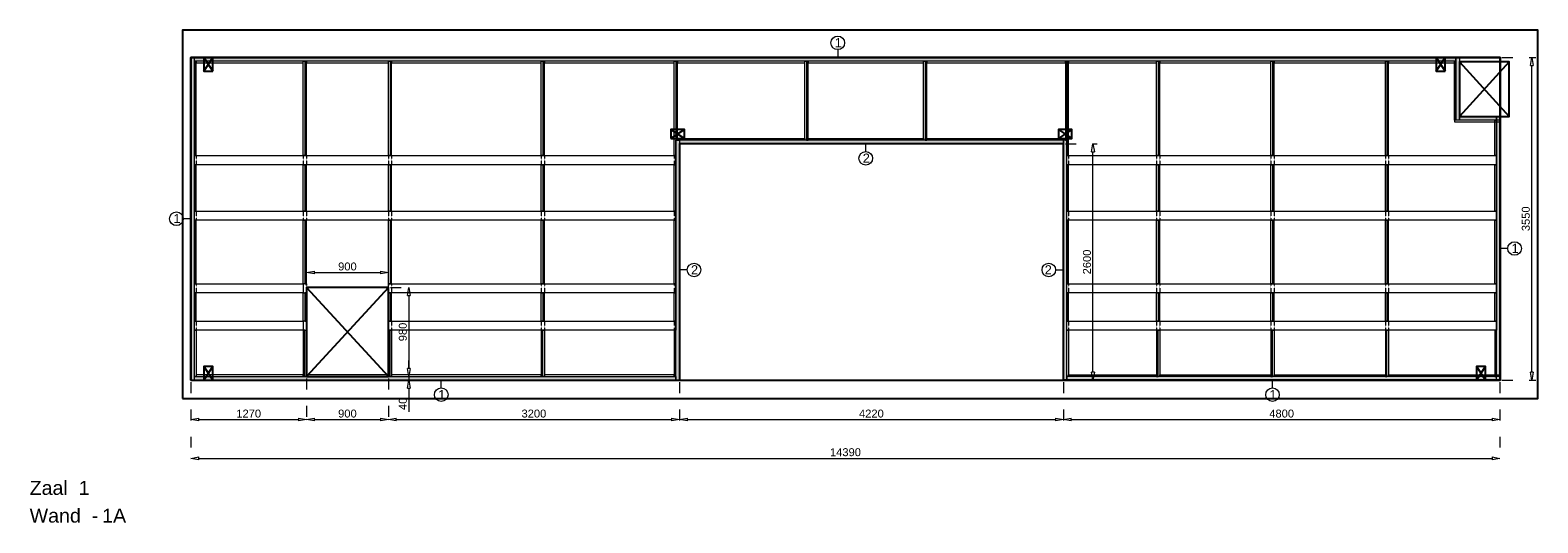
# Model space of a CAD drawing. Header units: millimetres. Extents: x 0 to 331873, y -101826 to 236919.
# Tile 34 of 57: x 145937 to 162511, y 51132 to 56552. Entities that reach past the tile are written whole.
import ezdxf

# ---------------------------------------------------------------- set-up
doc = ezdxf.new("R2010")
doc.units = ezdxf.units.MM
doc.header["$LTSCALE"] = 10
doc.linetypes.add('ACAD_ISO03W100', pattern=[30, 12, -18])
doc.linetypes.add('HIDDEN2', pattern=[0.1875, 0.125, -0.0625])
for name, color, linetype in [('$ symbolen', 8, 'Continuous'), ('40-h', 221, 'Continuous'), ('^ Bwkundig-bestaand', 250, 'Continuous'), ('DIM-DIM', 7, 'Continuous')]:
    doc.layers.add(name, color=color, linetype=linetype)
for name, color, linetype, lineweight in [('25-Staal-B', 150, 'Continuous', 25), ('40x120', 6, 'Continuous', 0), ('^ 0-Hout', 86, 'Continuous', 0), ('^ 0-Staal', 50, 'Continuous', 0), ('^ 0-Staal-txt', 7, 'Continuous', 0), ('s-horizontaal', 122, 'Continuous', 0)]:
    doc.layers.add(name, color=color, linetype=linetype, lineweight=lineweight)
doc.layers.add('omtrekwand', color=3, linetype='Continuous', plot=False)
doc.styles.add('Arial', font='arial.ttf')
doc.styles.get("Standard").update_dxf_attribs({"font": 'arial.ttf'})
doc.dimstyles.new('dim-11', dxfattribs={"dimscale": 35, "dimtxt": 2.5, "dimasz": 2.5, "dimexe": 1.25, "dimexo": 0.625, "dimtad": 1, "dimdec": 0, "dimtxsty": 'Arial', "dimblk": 'CLOSEDBLANK', "dimcen": 3, "dimclrd": 252, "dimclre": 252, "dimclrt": 7, "dimadec": 0, "dimazin": 0, "dimtfac": 1, "dimtdec": 0, "dimtmove": 0, "dimatfit": 3, "dimldrblk": 'CLOSEDBLANK', "dimfxl": 1, "dimlwd": 0, "dimlwe": 0, "dimarcsym": 0})

# ---------------------------------------------------------------- blocks, each defined once
blk = doc.blocks.new('kabeldoorvoer')
at = {"layer": '$ symbolen'}
blk.add_lwpolyline([(-150, 0), (0, 0), (0, 100), (-150, 100)], close=True, dxfattribs=at)
blk.add_lwpolyline([(-150, 100), (0, 0), (0, 100), (-150, 0)], dxfattribs=at)
blk = doc.blocks.new('staal_01')
at = {"layer": '^ 0-Staal'}
blk.add_lwpolyline([(0, 82), (0, 0)], dxfattribs=at)
blk.add_circle((0, 157), 74.7, dxfattribs=at)
at = {"layer": '^ 0-Staal', "insert": (-33, 209), "char_height": 100, "attachment_point": 1}
blk.add_mtext_dynamic_manual_height_columns('1', width=136.03, gutter_width=12.5, heights=[0], dxfattribs=at)
blk = doc.blocks.new('staal_01_onder')
at = {"layer": '^ 0-Staal'}
blk.add_lwpolyline([(157857, 52616), (157857, 52699)], dxfattribs=at)
blk.add_circle((157857, 52542), 74.7, dxfattribs=at)
at = {"layer": '^ 0-Staal', "insert": (157824, 52593), "char_height": 100, "attachment_point": 1}
blk.add_mtext_dynamic_manual_height_columns('1', width=136.03, gutter_width=12.5, heights=[0], dxfattribs=at)
blk = doc.blocks.new('staal_02_rechts')
at = {"layer": '^ 0-Staal'}
blk.add_lwpolyline([(82, 0), (0, 0)], dxfattribs=at)
blk.add_circle((157, 0), 74.7, dxfattribs=at)
at = {"layer": '^ 0-Staal', "insert": (124, 52), "char_height": 100, "attachment_point": 1}
blk.add_mtext_dynamic_manual_height_columns('2', width=136.03, gutter_width=12.5, heights=[0], dxfattribs=at)
blk = doc.blocks.new('staal_02_links')
at = {"layer": '^ 0-Staal'}
blk.add_lwpolyline([(-82, 0), (0, 0)], dxfattribs=at)
blk.add_circle((-157, 0), 74.7, dxfattribs=at)
at = {"layer": '^ 0-Staal', "insert": (-124, 52), "char_height": 100, "attachment_point": 3}
blk.add_mtext_dynamic_manual_height_columns('2', width=136.03, gutter_width=12.5, heights=[0], dxfattribs=at)
blk = doc.blocks.new('staal_02_onder')
at = {"layer": '^ 0-Staal'}
blk.add_lwpolyline([(0, -82), (0, 0)], dxfattribs=at)
blk.add_circle((0, -157), 74.7, dxfattribs=at)
at = {"layer": '^ 0-Staal', "insert": (-33, -105), "char_height": 100, "attachment_point": 1}
blk.add_mtext_dynamic_manual_height_columns('2', width=136.03, gutter_width=12.5, heights=[0], dxfattribs=at)
blk = doc.blocks.new('staal_01_links')
at = {"layer": '^ 0-Staal'}
blk.add_lwpolyline([(0, 0), (-82, 0)], dxfattribs=at)
blk.add_circle((-157, 0), 74.7, dxfattribs=at)
at = {"layer": '^ 0-Staal', "insert": (-190, 52), "char_height": 100, "attachment_point": 1}
blk.add_mtext_dynamic_manual_height_columns('1', width=136.03, gutter_width=12.5, heights=[0], dxfattribs=at)
blk = doc.blocks.new('staal_01_rechts')
at = {"layer": '^ 0-Staal'}
blk.add_lwpolyline([(82, 0), (0, 0)], dxfattribs=at)
blk.add_circle((157, 0), 74.7, dxfattribs=at)
at = {"layer": '^ 0-Staal', "insert": (124, 52), "char_height": 100, "attachment_point": 1}
blk.add_mtext_dynamic_manual_height_columns('1', width=136.03, gutter_width=12.5, heights=[0], dxfattribs=at)
blk = doc.blocks.new('_ClosedBlank')
at = {"color": 0, "linetype": 'ByBlock', "lineweight": -2}
for p, q in [((-1, 0.17), (0, 0)), ((-1, 0.17), (-1, -0.17)), ((0, 0), (-1, -0.17))]:
    blk.add_line(p, q, dxfattribs=at)
blk = doc.blocks.new('*D1268')
at = {"layer": 'Defpoints', "color": 0, "transparency": 16777216}
for p in [(93134, -42849), (94404, -42809), (94404, -43283)]:
    blk.add_point(p, dxfattribs=at)
at = {"layer": 'DIM-DIM', "color": 252, "linetype": 'ACAD_ISO03W100', "lineweight": 0, "transparency": 16777216}
for p, q in [((93134, -42871), (93134, -43327)), ((94404, -42831), (94404, -43327))]:
    blk.add_line(p, q, dxfattribs=at)
at = {"layer": 'DIM-DIM', "color": 252, "lineweight": 0, "transparency": 16777216}
blk.add_line((93222, -43283), (94317, -43283), dxfattribs=at)
at = {"layer": 'DIM-DIM', "color": 252, "lineweight": 0, "transparency": 16777216, "xscale": 87.5, "yscale": 87.5, "zscale": 87.5, "rotation": 180}
blk.add_blockref('_ClosedBlank', (93134, -43283), dxfattribs=at)
at = {"layer": 'DIM-DIM', "color": 252, "lineweight": 0, "transparency": 16777216, "xscale": 87.5, "yscale": 87.5, "zscale": 87.5}
blk.add_blockref('_ClosedBlank', (94404, -43283), dxfattribs=at)
at = {"layer": 'DIM-DIM', "color": 7, "transparency": 16777216, "insert": (93769, -43217), "char_height": 87.5, "attachment_point": 5, "style": 'Arial'}
blk.add_mtext('1270', dxfattribs=at)
blk = doc.blocks.new('*D1269')
at = {"layer": 'Defpoints', "color": 0, "transparency": 16777216}
for p in [(95304, -41665), (94404, -41829), (95304, -41829)]:
    blk.add_point(p, dxfattribs=at)
at = {"layer": 'DIM-DIM', "color": 252, "linetype": 'ACAD_ISO03W100', "lineweight": 0, "transparency": 16777216}
for p, q in [((94404, -41807), (94404, -41621)), ((95304, -41807), (95304, -41621))]:
    blk.add_line(p, q, dxfattribs=at)
at = {"layer": 'DIM-DIM', "color": 252, "lineweight": 0, "transparency": 16777216}
blk.add_line((94492, -41665), (95217, -41665), dxfattribs=at)
at = {"layer": 'DIM-DIM', "color": 252, "lineweight": 0, "transparency": 16777216, "xscale": 87.5, "yscale": 87.5, "zscale": 87.5, "rotation": 180}
blk.add_blockref('_ClosedBlank', (94404, -41665), dxfattribs=at)
at = {"layer": 'DIM-DIM', "color": 252, "lineweight": 0, "transparency": 16777216, "xscale": 87.5, "yscale": 87.5, "zscale": 87.5}
blk.add_blockref('_ClosedBlank', (95304, -41665), dxfattribs=at)
at = {"layer": 'DIM-DIM', "color": 7, "transparency": 16777216, "insert": (94854, -41599), "char_height": 87.5, "attachment_point": 5, "style": 'Arial'}
blk.add_mtext('900', dxfattribs=at)
blk = doc.blocks.new('*D1270')
at = {"layer": 'Defpoints', "color": 0, "transparency": 16777216}
for p in [(95304, -41829), (95304, -42809), (95530, -42809)]:
    blk.add_point(p, dxfattribs=at)
at = {"layer": 'DIM-DIM', "color": 252, "linetype": 'ACAD_ISO03W100', "lineweight": 0, "transparency": 16777216}
for p, q in [((95326, -41829), (95573, -41829)), ((95326, -42809), (95573, -42809))]:
    blk.add_line(p, q, dxfattribs=at)
at = {"layer": 'DIM-DIM', "color": 252, "lineweight": 0, "transparency": 16777216}
blk.add_line((95530, -41917), (95530, -42722), dxfattribs=at)
at = {"layer": 'DIM-DIM', "color": 252, "lineweight": 0, "transparency": 16777216, "xscale": 87.5, "yscale": 87.5, "zscale": 87.5}
for p, rotation in [((95530, -41829), 90), ((95530, -42809), 270)]:
    blk.add_blockref('_ClosedBlank', p, dxfattribs=dict(at, rotation=rotation))
at = {"layer": 'DIM-DIM', "color": 7, "transparency": 16777216, "insert": (95463, -42319), "char_height": 87.5, "attachment_point": 5, "rotation": 90, "style": 'Arial'}
blk.add_mtext('980', dxfattribs=at)
blk = doc.blocks.new('*D1271')
at = {"layer": 'Defpoints', "color": 0, "transparency": 16777216}
for p in [(95304, -42809), (95304, -42849), (95530, -42849)]:
    blk.add_point(p, dxfattribs=at)
at = {"layer": 'DIM-DIM', "color": 252, "lineweight": 0, "transparency": 16777216}
for p, q in [((95530, -42722), (95530, -42634)), ((95530, -42809), (95530, -42849)), ((95530, -42937), (95530, -43196))]:
    blk.add_line(p, q, dxfattribs=at)
at = {"layer": 'DIM-DIM', "color": 252, "linetype": 'ACAD_ISO03W100', "lineweight": 0, "transparency": 16777216}
for p, q in [((95326, -42809), (95574, -42809)), ((95326, -42849), (95574, -42849))]:
    blk.add_line(p, q, dxfattribs=at)
at = {"layer": 'DIM-DIM', "color": 252, "lineweight": 0, "transparency": 16777216, "xscale": 87.5, "yscale": 87.5, "zscale": 87.5}
for p, rotation in [((95530, -42809), 270), ((95530, -42849), 90)]:
    blk.add_blockref('_ClosedBlank', p, dxfattribs=dict(at, rotation=rotation))
at = {"layer": 'DIM-DIM', "color": 7, "transparency": 16777216, "insert": (95463, -43110), "char_height": 87.5, "attachment_point": 5, "rotation": 90, "style": 'Arial'}
blk.add_mtext('40', dxfattribs=at)
blk = doc.blocks.new('*D1272')
at = {"layer": 'Defpoints', "color": 0, "transparency": 16777216}
for p in [(95304, -42809), (98504, -42849), (98504, -43283)]:
    blk.add_point(p, dxfattribs=at)
at = {"layer": 'DIM-DIM', "color": 252, "linetype": 'ACAD_ISO03W100', "lineweight": 0, "transparency": 16777216}
for p, q in [((95304, -42831), (95304, -43327)), ((98504, -42871), (98504, -43327))]:
    blk.add_line(p, q, dxfattribs=at)
at = {"layer": 'DIM-DIM', "color": 252, "lineweight": 0, "transparency": 16777216}
blk.add_line((95392, -43283), (98417, -43283), dxfattribs=at)
at = {"layer": 'DIM-DIM', "color": 252, "lineweight": 0, "transparency": 16777216, "xscale": 87.5, "yscale": 87.5, "zscale": 87.5, "rotation": 180}
blk.add_blockref('_ClosedBlank', (95304, -43283), dxfattribs=at)
at = {"layer": 'DIM-DIM', "color": 252, "lineweight": 0, "transparency": 16777216, "xscale": 87.5, "yscale": 87.5, "zscale": 87.5}
blk.add_blockref('_ClosedBlank', (98504, -43283), dxfattribs=at)
at = {"layer": 'DIM-DIM', "color": 7, "transparency": 16777216, "insert": (96904, -43217), "char_height": 87.5, "attachment_point": 5, "style": 'Arial'}
blk.add_mtext('3200', dxfattribs=at)
blk = doc.blocks.new('*D1273')
at = {"layer": 'Defpoints', "color": 0, "transparency": 16777216}
for p in [(94404, -42809), (95304, -42809), (95304, -43283)]:
    blk.add_point(p, dxfattribs=at)
at = {"layer": 'DIM-DIM', "color": 252, "linetype": 'ACAD_ISO03W100', "lineweight": 0, "transparency": 16777216}
for p, q in [((94404, -42831), (94404, -43327)), ((95304, -42831), (95304, -43327))]:
    blk.add_line(p, q, dxfattribs=at)
at = {"layer": 'DIM-DIM', "color": 252, "lineweight": 0, "transparency": 16777216}
blk.add_line((94492, -43283), (95217, -43283), dxfattribs=at)
at = {"layer": 'DIM-DIM', "color": 252, "lineweight": 0, "transparency": 16777216, "xscale": 87.5, "yscale": 87.5, "zscale": 87.5, "rotation": 180}
blk.add_blockref('_ClosedBlank', (94404, -43283), dxfattribs=at)
at = {"layer": 'DIM-DIM', "color": 252, "lineweight": 0, "transparency": 16777216, "xscale": 87.5, "yscale": 87.5, "zscale": 87.5}
blk.add_blockref('_ClosedBlank', (95304, -43283), dxfattribs=at)
at = {"layer": 'DIM-DIM', "color": 7, "transparency": 16777216, "insert": (94854, -43217), "char_height": 87.5, "attachment_point": 5, "style": 'Arial'}
blk.add_mtext('900', dxfattribs=at)
blk = doc.blocks.new('*D1274')
at = {"layer": 'Defpoints', "color": 0, "transparency": 16777216}
for p in [(98504, -42849), (102724, -42849), (102724, -43283)]:
    blk.add_point(p, dxfattribs=at)
at = {"layer": 'DIM-DIM', "color": 252, "linetype": 'ACAD_ISO03W100', "lineweight": 0, "transparency": 16777216}
for p, q in [((98504, -42871), (98504, -43327)), ((102724, -42871), (102724, -43327))]:
    blk.add_line(p, q, dxfattribs=at)
at = {"layer": 'DIM-DIM', "color": 252, "lineweight": 0, "transparency": 16777216}
blk.add_line((98592, -43283), (102637, -43283), dxfattribs=at)
at = {"layer": 'DIM-DIM', "color": 252, "lineweight": 0, "transparency": 16777216, "xscale": 87.5, "yscale": 87.5, "zscale": 87.5, "rotation": 180}
blk.add_blockref('_ClosedBlank', (98504, -43283), dxfattribs=at)
at = {"layer": 'DIM-DIM', "color": 252, "lineweight": 0, "transparency": 16777216, "xscale": 87.5, "yscale": 87.5, "zscale": 87.5}
blk.add_blockref('_ClosedBlank', (102724, -43283), dxfattribs=at)
at = {"layer": 'DIM-DIM', "color": 7, "transparency": 16777216, "insert": (100614, -43217), "char_height": 87.5, "attachment_point": 5, "style": 'Arial'}
blk.add_mtext('4220', dxfattribs=at)
blk = doc.blocks.new('*D1275')
at = {"layer": 'Defpoints', "color": 0, "transparency": 16777216}
for p in [(102724, -42849), (107524, -42849), (107524, -43283)]:
    blk.add_point(p, dxfattribs=at)
at = {"layer": 'DIM-DIM', "color": 252, "linetype": 'ACAD_ISO03W100', "lineweight": 0, "transparency": 16777216}
for p, q in [((102724, -42871), (102724, -43327)), ((107524, -42871), (107524, -43327))]:
    blk.add_line(p, q, dxfattribs=at)
at = {"layer": 'DIM-DIM', "color": 252, "lineweight": 0, "transparency": 16777216}
blk.add_line((102812, -43283), (107437, -43283), dxfattribs=at)
at = {"layer": 'DIM-DIM', "color": 252, "lineweight": 0, "transparency": 16777216, "xscale": 87.5, "yscale": 87.5, "zscale": 87.5, "rotation": 180}
blk.add_blockref('_ClosedBlank', (102724, -43283), dxfattribs=at)
at = {"layer": 'DIM-DIM', "color": 252, "lineweight": 0, "transparency": 16777216, "xscale": 87.5, "yscale": 87.5, "zscale": 87.5}
blk.add_blockref('_ClosedBlank', (107524, -43283), dxfattribs=at)
at = {"layer": 'DIM-DIM', "color": 7, "transparency": 16777216, "insert": (105124, -43217), "char_height": 87.5, "attachment_point": 5, "style": 'Arial'}
blk.add_mtext('4800', dxfattribs=at)
blk = doc.blocks.new('*D1276')
at = {"layer": 'Defpoints', "color": 0, "transparency": 16777216}
for p in [(107524, -39299), (107875, -39299), (107524, -42849)]:
    blk.add_point(p, dxfattribs=at)
at = {"layer": 'DIM-DIM', "color": 252, "linetype": 'ACAD_ISO03W100', "lineweight": 0, "transparency": 16777216}
for p, q in [((107546, -39299), (107918, -39299)), ((107546, -42849), (107918, -42849))]:
    blk.add_line(p, q, dxfattribs=at)
at = {"layer": 'DIM-DIM', "color": 252, "lineweight": 0, "transparency": 16777216}
blk.add_line((107875, -42762), (107875, -39387), dxfattribs=at)
at = {"layer": 'DIM-DIM', "color": 252, "lineweight": 0, "transparency": 16777216, "xscale": 87.5, "yscale": 87.5, "zscale": 87.5}
for p, rotation in [((107875, -39299), 90), ((107875, -42849), 270)]:
    blk.add_blockref('_ClosedBlank', p, dxfattribs=dict(at, rotation=rotation))
at = {"layer": 'DIM-DIM', "color": 7, "transparency": 16777216, "insert": (107808, -41074), "char_height": 87.5, "attachment_point": 5, "rotation": 90, "style": 'Arial'}
blk.add_mtext('3550', dxfattribs=at)
blk = doc.blocks.new('*D1277')
at = {"layer": 'Defpoints', "color": 0, "transparency": 16777216}
for p in [(93134, -42849), (107524, -42849), (107524, -43709)]:
    blk.add_point(p, dxfattribs=at)
at = {"layer": 'DIM-DIM', "color": 252, "linetype": 'ACAD_ISO03W100', "lineweight": 0, "transparency": 16777216}
for p, q in [((93134, -42871), (93134, -43753)), ((107524, -42871), (107524, -43753))]:
    blk.add_line(p, q, dxfattribs=at)
at = {"layer": 'DIM-DIM', "color": 252, "lineweight": 0, "transparency": 16777216}
blk.add_line((93222, -43709), (107437, -43709), dxfattribs=at)
at = {"layer": 'DIM-DIM', "color": 252, "lineweight": 0, "transparency": 16777216, "xscale": 87.5, "yscale": 87.5, "zscale": 87.5, "rotation": 180}
blk.add_blockref('_ClosedBlank', (93134, -43709), dxfattribs=at)
at = {"layer": 'DIM-DIM', "color": 252, "lineweight": 0, "transparency": 16777216, "xscale": 87.5, "yscale": 87.5, "zscale": 87.5}
blk.add_blockref('_ClosedBlank', (107524, -43709), dxfattribs=at)
at = {"layer": 'DIM-DIM', "color": 7, "transparency": 16777216, "insert": (100329, -43642), "char_height": 87.5, "attachment_point": 5, "style": 'Arial'}
blk.add_mtext('14390', dxfattribs=at)
blk = doc.blocks.new('*D1278')
at = {"layer": 'Defpoints', "color": 0, "transparency": 16777216}
for p in [(102724, -40249), (103050, -40249), (102724, -42849)]:
    blk.add_point(p, dxfattribs=at)
at = {"layer": 'DIM-DIM', "color": 252, "linetype": 'ACAD_ISO03W100', "lineweight": 0, "transparency": 16777216}
for p, q in [((102746, -40249), (103094, -40249)), ((102746, -42849), (103094, -42849))]:
    blk.add_line(p, q, dxfattribs=at)
at = {"layer": 'DIM-DIM', "color": 252, "lineweight": 0, "transparency": 16777216}
blk.add_line((103050, -42762), (103050, -40337), dxfattribs=at)
at = {"layer": 'DIM-DIM', "color": 252, "lineweight": 0, "transparency": 16777216, "xscale": 87.5, "yscale": 87.5, "zscale": 87.5}
for p, rotation in [((103050, -40249), 90), ((103050, -42849), 270)]:
    blk.add_blockref('_ClosedBlank', p, dxfattribs=dict(at, rotation=rotation))
at = {"layer": 'DIM-DIM', "color": 7, "transparency": 16777216, "insert": (102984, -41549), "char_height": 87.5, "attachment_point": 5, "rotation": 90, "style": 'Arial'}
blk.add_mtext('2600', dxfattribs=at)
blk = doc.blocks.new('1a')
at = {"layer": '25-Staal-B'}
blk.add_lwpolyline([(93134.1, -42849.1), (93134.1, -39299.1), (107524.1, -39299.1), (107524.1, -42849.1), (102724.1, -42849.1), (102724.1, -40249.1), (98504.1, -40249.1), (98504.1, -42849.1)], dxfattribs=at)
blk.add_lwpolyline([(94404.1, -41829.1), (94404.1, -42809.1), (95304.1, -42809.1), (95304.1, -41829.1)], close=True, dxfattribs=at)
at = {"layer": '^ 0-Staal-txt', "lineweight": 0, "style": 'Arial'}
for s, p in [('Zaal  1', (91360.8, -44111.1)), ('Wand  - ', (91360.8, -44415.9)), ('1A', (92158, -44415.9))]:
    blk.add_text(s, height=154.21, dxfattribs=at).set_placement(p)
at = {"layer": 'DIM-DIM'}
for base, p1, p2, picture, middle in [((95530, 25467.3), (95304.1, -42809.1), (95304.1, 25467.3), '*D1271', (95463.5, -43110.2)), ((107874.7, -39299.1), (107524.1, -42849.1), (107524.1, -39299.1), '*D1276', (107808.2, -41074.1)), ((103050.4, -40249.1), (102724.1, -42849.1), (102724.1, -40249.1), '*D1278', (102983.9, -41549.1)), ((95529.6, -42809.1), (95304.1, -41829.1), (95304.1, -42809.1), '*D1270', (95463.1, -42319.1))]:
    dim = blk.add_linear_dim(base=base, p1=p1, p2=p2, angle=90, dimstyle='dim-11', dxfattribs=at)
    dim.commit()
    dim.dimension.update_dxf_attribs({"geometry": picture, "text_midpoint": middle})
for base, p1, p2, picture, middle in [((95304.1, -41665.1), (94404.1, -41829.1), (95304.1, -41829.1), '*D1269', (94854.1, -41598.6)), ((94404.1, -43283.3), (93134.1, -42849.1), (94404.1, -42809.1), '*D1268', (93769.1, -43216.7)), ((107524.1, -43708.8), (93134.1, -42849.1), (107524.1, -42849.1), '*D1277', (100329.1, -43642.3)), ((95304.1, -43283.3), (94404.1, -42809.1), (95304.1, -42809.1), '*D1273', (94854.1, -43216.7)), ((98504.1, -43283.3), (95304.1, -42809.1), (98504.1, -42849.1), '*D1272', (96904.1, -43216.7)), ((102724.1, -43283.3), (98504.1, -42849.1), (102724.1, -42849.1), '*D1274', (100614.1, -43216.7)), ((107524.1, -43283.3), (102724.1, -42849.1), (107524.1, -42849.1), '*D1275', (105124.1, -43216.7))]:
    dim = blk.add_linear_dim(base=base, p1=p1, p2=p2, dimstyle='dim-11', dxfattribs=at)
    dim.commit()
    dim.dimension.update_dxf_attribs({"geometry": picture, "text_midpoint": middle})

msp = doc.modelspace()

# ---------------------------------------------------------------- hatches: boundary and pattern name
at = {"layer": '40-h'}
h = msp.add_hatch(dxfattribs=at)
h.set_pattern_fill('DOTS', color=256)
h.paths.add_polyline_path([(147704.57, 52701.52), (147744.57, 52701.52), (147744.57, 56251.52), (147704.57, 56251.52)])
h = msp.add_hatch(dxfattribs=at)
h.set_pattern_fill('DOTS', color=256)
h.paths.add_polyline_path([(161610.57, 56211.52), (147744.57, 56211.52), (147744.57, 56251.52), (161610.57, 56251.52)])
h = msp.add_hatch(dxfattribs=at)
h.set_pattern_fill('DOTS', color=256)
h.paths.add_polyline_path([(162094.57, 52701.52), (162054.57, 52701.52), (162054.57, 55601.52), (162094.57, 55601.52)])
h.paths.add_polyline_path([(162054.57, 55561.52), (161650.57, 55561.52), (161650.57, 55601.52), (162054.57, 55601.52)])
h.paths.add_polyline_path([(161650.57, 55561.52), (161610.57, 55561.52), (161610.57, 56251.52), (161650.57, 56251.52)])
h = msp.add_hatch(dxfattribs=at)
h.set_pattern_fill('DOTS', color=256)
h.paths.add_polyline_path([(157294.57, 55341.52), (153074.57, 55341.52), (153074.57, 55301.52), (157294.57, 55301.52)])
h.paths.add_polyline_path([(153074.57, 52701.52), (153034.57, 52701.52), (153034.57, 55341.52), (153074.57, 55341.52)])
h = msp.add_hatch(dxfattribs=at)
h.set_pattern_fill('DOTS', color=256)
h.paths.add_polyline_path([(162054.57, 52741.52), (157334.57, 52741.52), (157334.57, 52701.52), (162054.57, 52701.52)])
h.paths.add_polyline_path([(157294.57, 52701.52), (157334.57, 52701.52), (157334.57, 55341.52), (157294.57, 55341.52)])
h = msp.add_hatch(dxfattribs=at)
h.set_pattern_fill('DOTS', color=256)
h.paths.add_polyline_path([(153034.57, 52701.52), (147744.57, 52701.52), (147744.57, 52741.52), (153034.57, 52741.52)])

# ---------------------------------------------------------------- linework, layer by layer
at = {"layer": '$ symbolen'}
for points in [[(161650.57, 55601.52), (162194.57, 55601.52), (162194.57, 56201.52), (161650.57, 56201.52)], [(148974.57, 52741.52), (149874.57, 52741.52), (149874.57, 53721.52), (148974.57, 53721.52)]]:
    msp.add_lwpolyline(points, close=True, dxfattribs=at)
for points in [[(161650.57, 56201.52), (162194.57, 55601.52), (162194.57, 56201.52), (161650.57, 55601.52)], [(148974.57, 53721.52), (149874.57, 52741.52)], [(149874.57, 53721.52), (148974.57, 52741.52)]]:
    msp.add_lwpolyline(points, dxfattribs=at)
at = {"layer": '40x120'}
for points in [[(147704.57, 52701.52), (147744.57, 52701.52), (147744.57, 56251.52), (147704.57, 56251.52)], [(147704.57, 52701.52), (147744.57, 52701.52), (147744.57, 56251.52), (147704.57, 56251.52)], [(161610.57, 56211.52), (147744.57, 56211.52), (147744.57, 56251.52), (161610.57, 56251.52)], [(161650.57, 55561.52), (161610.57, 55561.52), (161610.57, 56251.52), (161650.57, 56251.52)], [(162054.57, 55561.52), (161650.57, 55561.52), (161650.57, 55601.52), (162054.57, 55601.52)], [(162094.57, 52701.52), (162054.57, 52701.52), (162054.57, 55601.52), (162094.57, 55601.52)], [(162094.57, 52701.52), (162054.57, 52701.52), (162054.57, 55601.52), (162094.57, 55601.52)], [(153074.57, 52701.52), (153034.57, 52701.52), (153034.57, 55341.52), (153074.57, 55341.52)], [(153074.57, 52701.52), (153034.57, 52701.52), (153034.57, 55341.52), (153074.57, 55341.52)], [(157294.57, 55341.52), (153074.57, 55341.52), (153074.57, 55301.52), (157294.57, 55301.52)], [(157294.57, 52701.52), (157334.57, 52701.52), (157334.57, 55341.52), (157294.57, 55341.52)], [(153034.57, 52701.52), (147744.57, 52701.52), (147744.57, 52741.52), (153034.57, 52741.52)], [(162054.57, 52741.52), (157334.57, 52741.52), (157334.57, 52701.52), (162054.57, 52701.52)]]:
    msp.add_lwpolyline(points, close=True, dxfattribs=at)
at = {"layer": '^ 0-Hout'}
for points in [[(147744.57, 55171.52), (147762.57, 55171.52), (147762.57, 56211.52), (147744.57, 56211.52)], [(148938.57, 56193.52), (148938.57, 56211.52), (147762.57, 56211.52), (147762.57, 56193.52)], [(148956.57, 55171.52), (148938.57, 55171.52), (148938.57, 56211.52), (148956.57, 56211.52)], [(148956.57, 55171.52), (148974.57, 55171.52), (148974.57, 56211.52), (148956.57, 56211.52)], [(149874.57, 56193.52), (149874.57, 56211.52), (148974.57, 56211.52), (148974.57, 56193.52)], [(149892.57, 55171.52), (149874.57, 55171.52), (149874.57, 56211.52), (149892.57, 56211.52)], [(149892.57, 55171.52), (149910.57, 55171.52), (149910.57, 56211.52), (149892.57, 56211.52)], [(151555.07, 56193.52), (151555.07, 56211.52), (149910.57, 56211.52), (149910.57, 56193.52)], [(151573.07, 55171.52), (151555.07, 55171.52), (151555.07, 56211.52), (151573.07, 56211.52)], [(151573.07, 55171.52), (151591.07, 55171.52), (151591.07, 56211.52), (151573.07, 56211.52)], [(153016.57, 56193.52), (153016.57, 56211.52), (151591.07, 56211.52), (151591.07, 56193.52)], [(153034.57, 55171.52), (153016.57, 55171.52), (153016.57, 56211.52), (153034.57, 56211.52)], [(153034.57, 55341.52), (153052.57, 55341.52), (153052.57, 56211.52), (153034.57, 56211.52)], [(154452.91, 56193.52), (154452.91, 56211.52), (153052.57, 56211.52), (153052.57, 56193.52)], [(154470.91, 55341.52), (154452.91, 55341.52), (154452.91, 56211.52), (154470.91, 56211.52)], [(154470.91, 55341.52), (154488.91, 55341.52), (154488.91, 56211.52), (154470.91, 56211.52)], [(155756.24, 56193.52), (155756.24, 56211.52), (154488.91, 56211.52), (154488.91, 56193.52)], [(155774.24, 55341.52), (155756.24, 55341.52), (155756.24, 56211.52), (155774.24, 56211.52)], [(155774.24, 55341.52), (155792.24, 55341.52), (155792.24, 56211.52), (155774.24, 56211.52)], [(157316.57, 56193.52), (157316.57, 56211.52), (155792.24, 56211.52), (155792.24, 56193.52)], [(157334.57, 56211.52), (157316.57, 56211.52), (157316.57, 55341.52), (157334.57, 55341.52)], [(157334.57, 55171.52), (157352.57, 55171.52), (157352.57, 56211.52), (157334.57, 56211.52)], [(158317.82, 56193.52), (158317.82, 56211.52), (157352.57, 56211.52), (157352.57, 56193.52)], [(158335.82, 55171.52), (158317.82, 55171.52), (158317.82, 56211.52), (158335.82, 56211.52)], [(158335.82, 55171.52), (158353.82, 55171.52), (158353.82, 56211.52), (158335.82, 56211.52)], [(159576.07, 56193.52), (159576.07, 56211.52), (158353.82, 56211.52), (158353.82, 56193.52)], [(159594.07, 55171.52), (159576.07, 55171.52), (159576.07, 56211.52), (159594.07, 56211.52)], [(159594.07, 55171.52), (159612.07, 55171.52), (159612.07, 56211.52), (159594.07, 56211.52)], [(160834.32, 56193.52), (160834.32, 56211.52), (159612.07, 56211.52), (159612.07, 56193.52)], [(160852.32, 55171.52), (160834.32, 55171.52), (160834.32, 56211.52), (160852.32, 56211.52)], [(160852.32, 55171.52), (160870.32, 55171.52), (160870.32, 56211.52), (160852.32, 56211.52)], [(161592.57, 56193.52), (161592.57, 56211.52), (160870.32, 56211.52), (160870.32, 56193.52)], [(161610.57, 55561.52), (161592.57, 55561.52), (161592.57, 56211.52), (161610.57, 56211.52)], [(162092.57, 55543.52), (162092.57, 55561.52), (161592.57, 55561.52), (161592.57, 55543.52)], [(162054.57, 55171.52), (162036.57, 55171.52), (162036.57, 55561.52), (162054.57, 55561.52)], [(154452.91, 55359.52), (154452.91, 55341.52), (153052.57, 55341.52), (153052.57, 55359.52)], [(155756.24, 55359.52), (155756.24, 55341.52), (154488.91, 55341.52), (154488.91, 55359.52)], [(157316.57, 55359.52), (157316.57, 55341.52), (155792.24, 55341.52), (155792.24, 55359.52)], [(147744.57, 54561.52), (147762.57, 54561.52), (147762.57, 55071.52), (147744.57, 55071.52)], [(148956.57, 54561.52), (148938.57, 54561.52), (148938.57, 55071.52), (148956.57, 55071.52)], [(148956.57, 54561.52), (148974.57, 54561.52), (148974.57, 55071.52), (148956.57, 55071.52)], [(149892.57, 54561.52), (149874.57, 54561.52), (149874.57, 55071.52), (149892.57, 55071.52)], [(149892.57, 54561.52), (149910.57, 54561.52), (149910.57, 55071.52), (149892.57, 55071.52)], [(151573.07, 54561.52), (151555.07, 54561.52), (151555.07, 55071.52), (151573.07, 55071.52)], [(151573.07, 54561.52), (151591.07, 54561.52), (151591.07, 55071.52), (151573.07, 55071.52)], [(153034.57, 54561.52), (153016.57, 54561.52), (153016.57, 55071.52), (153034.57, 55071.52)], [(157334.57, 54561.52), (157352.57, 54561.52), (157352.57, 55071.52), (157334.57, 55071.52)], [(158335.82, 54561.52), (158317.82, 54561.52), (158317.82, 55071.52), (158335.82, 55071.52)], [(158335.82, 54561.52), (158353.82, 54561.52), (158353.82, 55071.52), (158335.82, 55071.52)], [(159594.07, 54561.52), (159576.07, 54561.52), (159576.07, 55071.52), (159594.07, 55071.52)], [(159594.07, 54561.52), (159612.07, 54561.52), (159612.07, 55071.52), (159594.07, 55071.52)], [(160852.32, 54561.52), (160834.32, 54561.52), (160834.32, 55071.52), (160852.32, 55071.52)], [(160852.32, 54561.52), (160870.32, 54561.52), (160870.32, 55071.52), (160852.32, 55071.52)], [(162054.57, 54561.52), (162036.57, 54561.52), (162036.57, 55071.52), (162054.57, 55071.52)], [(147744.57, 53761.52), (147762.57, 53761.52), (147762.57, 54461.52), (147744.57, 54461.52)], [(148956.57, 53761.52), (148938.57, 53761.52), (148938.57, 54461.52), (148956.57, 54461.52)], [(148956.57, 53761.52), (148974.57, 53761.52), (148974.57, 54461.52), (148956.57, 54461.52)], [(149892.57, 53761.52), (149874.57, 53761.52), (149874.57, 54461.52), (149892.57, 54461.52)], [(149892.57, 53761.52), (149910.57, 53761.52), (149910.57, 54461.52), (149892.57, 54461.52)], [(151573.07, 53761.52), (151555.07, 53761.52), (151555.07, 54461.52), (151573.07, 54461.52)], [(151573.07, 53761.52), (151591.07, 53761.52), (151591.07, 54461.52), (151573.07, 54461.52)], [(153034.57, 53761.52), (153016.57, 53761.52), (153016.57, 54461.52), (153034.57, 54461.52)], [(157334.57, 53761.52), (157352.57, 53761.52), (157352.57, 54461.52), (157334.57, 54461.52)], [(158335.82, 53761.52), (158317.82, 53761.52), (158317.82, 54461.52), (158335.82, 54461.52)], [(158335.82, 53761.52), (158353.82, 53761.52), (158353.82, 54461.52), (158335.82, 54461.52)], [(159594.07, 53761.52), (159576.07, 53761.52), (159576.07, 54461.52), (159594.07, 54461.52)], [(159594.07, 53761.52), (159612.07, 53761.52), (159612.07, 54461.52), (159594.07, 54461.52)], [(160852.32, 53761.52), (160834.32, 53761.52), (160834.32, 54461.52), (160852.32, 54461.52)], [(160852.32, 53761.52), (160870.32, 53761.52), (160870.32, 54461.52), (160852.32, 54461.52)], [(162054.57, 53761.52), (162036.57, 53761.52), (162036.57, 54461.52), (162054.57, 54461.52)], [(147744.57, 53351.52), (147762.57, 53351.52), (147762.57, 53661.52), (147744.57, 53661.52)], [(148956.57, 53351.52), (148938.57, 53351.52), (148938.57, 53661.52), (148956.57, 53661.52)], [(148956.57, 53351.52), (148974.57, 53351.52), (148974.57, 53661.52), (148956.57, 53661.52)], [(149892.57, 53351.52), (149874.57, 53351.52), (149874.57, 53661.52), (149892.57, 53661.52)], [(149892.57, 53351.52), (149910.57, 53351.52), (149910.57, 53661.52), (149892.57, 53661.52)], [(151573.07, 53351.52), (151555.07, 53351.52), (151555.07, 53661.52), (151573.07, 53661.52)], [(151573.07, 53351.52), (151591.07, 53351.52), (151591.07, 53661.52), (151573.07, 53661.52)], [(153034.57, 53351.52), (153016.57, 53351.52), (153016.57, 53661.52), (153034.57, 53661.52)], [(157334.57, 53351.52), (157352.57, 53351.52), (157352.57, 53661.52), (157334.57, 53661.52)], [(158335.82, 53351.52), (158317.82, 53351.52), (158317.82, 53661.52), (158335.82, 53661.52)], [(158335.82, 53351.52), (158353.82, 53351.52), (158353.82, 53661.52), (158335.82, 53661.52)], [(159594.07, 53351.52), (159576.07, 53351.52), (159576.07, 53661.52), (159594.07, 53661.52)], [(159594.07, 53351.52), (159612.07, 53351.52), (159612.07, 53661.52), (159594.07, 53661.52)], [(160852.32, 53351.52), (160834.32, 53351.52), (160834.32, 53661.52), (160852.32, 53661.52)], [(160852.32, 53351.52), (160870.32, 53351.52), (160870.32, 53661.52), (160852.32, 53661.52)], [(162054.57, 53351.52), (162036.57, 53351.52), (162036.57, 53661.52), (162054.57, 53661.52)], [(147744.57, 53251.52), (147762.57, 53251.52), (147762.57, 52741.52), (147744.57, 52741.52)], [(148956.57, 53251.52), (148938.57, 53251.52), (148938.57, 52741.52), (148956.57, 52741.52)], [(148956.57, 53251.52), (148974.57, 53251.52), (148974.57, 52741.52), (148956.57, 52741.52)], [(149892.57, 53251.52), (149874.57, 53251.52), (149874.57, 52741.52), (149892.57, 52741.52)], [(149892.57, 53251.52), (149910.57, 53251.52), (149910.57, 52741.52), (149892.57, 52741.52)], [(151573.07, 53251.52), (151555.07, 53251.52), (151555.07, 52741.52), (151573.07, 52741.52)], [(151573.07, 53251.52), (151591.07, 53251.52), (151591.07, 52741.52), (151573.07, 52741.52)], [(153034.57, 53251.52), (153016.57, 53251.52), (153016.57, 52741.52), (153034.57, 52741.52)], [(157334.57, 53251.52), (157352.57, 53251.52), (157352.57, 52741.52), (157334.57, 52741.52)], [(158335.82, 53251.52), (158317.82, 53251.52), (158317.82, 52741.52), (158335.82, 52741.52)], [(158335.82, 53251.52), (158353.82, 53251.52), (158353.82, 52741.52), (158335.82, 52741.52)], [(159594.07, 53251.52), (159576.07, 53251.52), (159576.07, 52741.52), (159594.07, 52741.52)], [(159594.07, 53251.52), (159612.07, 53251.52), (159612.07, 52741.52), (159594.07, 52741.52)], [(160852.32, 53251.52), (160834.32, 53251.52), (160834.32, 52741.52), (160852.32, 52741.52)], [(160852.32, 53251.52), (160870.32, 53251.52), (160870.32, 52741.52), (160852.32, 52741.52)], [(162054.57, 53251.52), (162036.57, 53251.52), (162036.57, 52741.52), (162054.57, 52741.52)], [(148938.57, 52741.52), (148938.57, 52759.52), (147762.57, 52759.52), (147762.57, 52741.52)], [(149874.57, 52741.52), (149874.57, 52759.52), (148974.57, 52759.52), (148974.57, 52741.52)], [(151555.07, 52741.52), (151555.07, 52759.52), (149910.57, 52759.52), (149910.57, 52741.52)], [(153016.57, 52741.52), (153016.57, 52759.52), (151591.07, 52759.52), (151591.07, 52741.52)], [(158317.82, 52759.52), (158317.82, 52741.52), (157352.57, 52741.52), (157352.57, 52759.52)], [(159576.07, 52759.52), (159576.07, 52741.52), (158353.82, 52741.52), (158353.82, 52759.52)], [(160834.32, 52759.52), (160834.32, 52741.52), (159612.07, 52741.52), (159612.07, 52759.52)], [(162092.57, 52759.52), (162092.57, 52741.52), (160870.32, 52741.52), (160870.32, 52759.52)]]:
    msp.add_lwpolyline(points, close=True, dxfattribs=at)
at = {"layer": '^ 0-Hout', "linetype": 'HIDDEN2'}
for points in [[(147762.57, 55171.52), (147762.57, 55071.52)], [(148938.57, 55171.52), (148938.57, 55071.52)], [(148974.57, 55171.52), (148974.57, 55071.52)], [(149874.57, 55171.52), (149874.57, 55071.52)], [(149910.57, 55171.52), (149910.57, 55071.52)], [(151555.07, 55171.52), (151555.07, 55071.52)], [(151591.07, 55171.52), (151591.07, 55071.52)], [(153016.57, 55171.52), (153016.57, 55071.52)], [(157352.57, 55171.52), (157352.57, 55071.52)], [(158317.82, 55171.52), (158317.82, 55071.52)], [(158353.82, 55171.52), (158353.82, 55071.52)], [(159576.07, 55171.52), (159576.07, 55071.52)], [(159612.07, 55171.52), (159612.07, 55071.52)], [(160834.32, 55171.52), (160834.32, 55071.52)], [(160870.32, 55171.52), (160870.32, 55071.52)], [(162092.57, 55171.52), (162092.57, 55071.52)], [(147762.57, 54561.52), (147762.57, 54461.52)], [(148938.57, 54561.52), (148938.57, 54461.52)], [(148974.57, 54561.52), (148974.57, 54461.52)], [(149874.57, 54561.52), (149874.57, 54461.52)], [(149910.57, 54561.52), (149910.57, 54461.52)], [(151555.07, 54561.52), (151555.07, 54461.52)], [(151591.07, 54561.52), (151591.07, 54461.52)], [(153016.57, 54561.52), (153016.57, 54461.52)], [(157352.57, 54561.52), (157352.57, 54461.52)], [(158317.82, 54561.52), (158317.82, 54461.52)], [(158353.82, 54561.52), (158353.82, 54461.52)], [(159576.07, 54561.52), (159576.07, 54461.52)], [(159612.07, 54561.52), (159612.07, 54461.52)], [(160834.32, 54561.52), (160834.32, 54461.52)], [(160870.32, 54561.52), (160870.32, 54461.52)], [(162092.57, 54561.52), (162092.57, 54461.52)], [(147762.57, 53761.52), (147762.57, 53661.52)], [(148938.57, 53761.52), (148938.57, 53661.52)], [(148974.57, 53761.52), (148974.57, 53661.52)], [(149874.57, 53761.52), (149874.57, 53661.52)], [(149910.57, 53761.52), (149910.57, 53661.52)], [(151555.07, 53761.52), (151555.07, 53661.52)], [(151591.07, 53761.52), (151591.07, 53661.52)], [(153016.57, 53761.52), (153016.57, 53661.52)], [(157352.57, 53761.52), (157352.57, 53661.52)], [(158317.82, 53761.52), (158317.82, 53661.52)], [(158353.82, 53761.52), (158353.82, 53661.52)], [(159576.07, 53761.52), (159576.07, 53661.52)], [(159612.07, 53761.52), (159612.07, 53661.52)], [(160834.32, 53761.52), (160834.32, 53661.52)], [(160870.32, 53761.52), (160870.32, 53661.52)], [(162092.57, 53761.52), (162092.57, 53661.52)], [(147762.57, 53351.52), (147762.57, 53251.52)], [(148938.57, 53351.52), (148938.57, 53251.52)], [(148974.57, 53351.52), (148974.57, 53251.52)], [(149874.57, 53351.52), (149874.57, 53251.52)], [(149910.57, 53351.52), (149910.57, 53251.52)], [(151555.07, 53351.52), (151555.07, 53251.52)], [(151591.07, 53351.52), (151591.07, 53251.52)], [(153016.57, 53351.52), (153016.57, 53251.52)], [(157352.57, 53351.52), (157352.57, 53251.52)], [(158317.82, 53351.52), (158317.82, 53251.52)], [(158353.82, 53351.52), (158353.82, 53251.52)], [(159576.07, 53351.52), (159576.07, 53251.52)], [(159612.07, 53351.52), (159612.07, 53251.52)], [(160834.32, 53351.52), (160834.32, 53251.52)], [(160870.32, 53351.52), (160870.32, 53251.52)], [(162092.57, 53351.52), (162092.57, 53251.52)]]:
    msp.add_lwpolyline(points, dxfattribs=at)
at = {"layer": '^ 0-Staal'}
for points in [[(147701.57, 52698.52), (147704.57, 52698.52), (147704.57, 56254.52), (147701.57, 56254.52)], [(147704.57, 56254.52), (161650.57, 56254.52), (161650.57, 56251.52), (147704.57, 56251.52)], [(162094.57, 52698.52), (162097.57, 52698.52), (162097.57, 55601.52), (162094.57, 55601.52)], [(153074.57, 55301.52), (157294.57, 55301.52), (157294.57, 55298.52), (153074.57, 55298.52)], [(153074.57, 52698.52), (153077.57, 52698.52), (153077.57, 55298.52), (153074.57, 55298.52)], [(157294.57, 52698.52), (157291.57, 52698.52), (157291.57, 55298.52), (157294.57, 55298.52)], [(147704.57, 52701.52), (153074.57, 52701.52), (153074.57, 52698.52), (147704.57, 52698.52)], [(162094.57, 52701.52), (157294.57, 52701.52), (157294.57, 52698.52), (162094.57, 52698.52)]]:
    msp.add_lwpolyline(points, close=True, dxfattribs=at)
at = {"layer": '^ Bwkundig-bestaand', "color": 253}
msp.add_lwpolyline([(147610.57, 52501.52), (162510.57, 52501.52), (162510.57, 56551.52), (147610.57, 56551.52)], close=True, dxfattribs=at)
at = {"layer": 'omtrekwand'}
msp.add_lwpolyline([(147704.57, 52701.52), (162094.57, 52701.52), (162094.57, 56251.52), (147704.57, 56251.52)], close=True, dxfattribs=at)
at = {"layer": 's-horizontaal'}
for points in [[(147744.57, 55171.52), (153034.57, 55171.52), (153034.57, 55071.52), (147744.57, 55071.52)], [(157334.57, 55171.52), (162054.57, 55171.52), (162054.57, 55071.52), (157334.57, 55071.52)], [(147744.57, 54561.52), (153034.57, 54561.52), (153034.57, 54461.52), (147744.57, 54461.52)], [(157334.57, 54561.52), (162054.57, 54561.52), (162054.57, 54461.52), (157334.57, 54461.52)], [(147744.57, 53761.52), (148938.57, 53761.52), (148938.57, 53661.52), (147744.57, 53661.52)], [(149874.57, 53761.52), (153034.57, 53761.52), (153034.57, 53661.52), (149874.57, 53661.52)], [(157334.57, 53761.52), (162054.57, 53761.52), (162054.57, 53661.52), (157334.57, 53661.52)], [(147744.57, 53351.52), (148938.57, 53351.52), (148938.57, 53251.52), (147744.57, 53251.52)], [(149874.57, 53351.52), (153034.57, 53351.52), (153034.57, 53251.52), (149874.57, 53251.52)], [(157334.57, 53351.52), (162054.57, 53351.52), (162054.57, 53251.52), (157334.57, 53251.52)]]:
    msp.add_lwpolyline(points, close=True, dxfattribs=at)

# ---------------------------------------------------------------- block references
at = {"layer": '$ symbolen', "rotation": 90}
for p in [(147944.57, 56251.52), (161492.57, 56251.52), (147944.57, 52851.52), (161936.57, 52851.52)]:
    msp.add_blockref('kabeldoorvoer', p, dxfattribs=at)
at = {"layer": '$ symbolen'}
for p in [(153129.57, 55359.52), (157389.57, 55359.52)]:
    msp.add_blockref('kabeldoorvoer', p, dxfattribs=at)
at = {"layer": '^ 0-Staal'}
for name, p in [('staal_01', (154814.54, 56254.52)), ('staal_02_onder', (155122.57, 55298.52)), ('staal_01_links', (147701.57, 54476.52)), ('staal_01_rechts', (162097.57, 54150.02)), ('staal_02_rechts', (153077.57, 53913.52)), ('staal_02_links', (157291.57, 53913.52)), ('staal_01_onder', (-7401.23, 0)), ('staal_01_onder', (1736.77, 0))]:
    msp.add_blockref(name, p, dxfattribs=at)
at = {"layer": 'DIM-DIM'}
msp.add_blockref('1a', (54570.44, 95550.61), dxfattribs=at)

doc.saveas('drawing.dxf')
